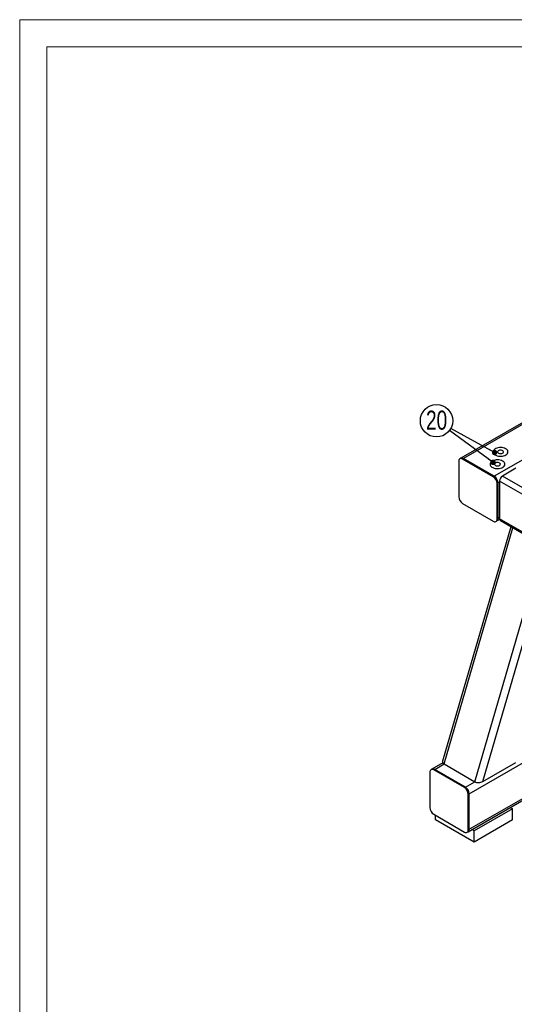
# Model space of a CAD drawing. Header units: millimetres. Extents: x 0 to 841, y 0 to 594.
# Tile 5 of 14: x 0 to 91, y 413 to 594. Entities that reach past the tile are written whole.
import ezdxf

# ---------------------------------------------------------------- set-up
doc = ezdxf.new("R2010")
doc.units = ezdxf.units.MM
doc.layers.add('NOTES', color=6, linetype='Continuous')
doc.layers.add('TRAIT-FORT', color=4, linetype='Continuous', lineweight=25)
doc.styles.add('SLDTEXTSTYLE0', font='TXT', dxfattribs={"width": 0.75})
doc.dimstyles.new('SLDDIMSTYLE5', dxfattribs={"dimtxt": 0.18, "dimasz": 1, "dimexe": 0, "dimexo": 0.0625, "dimgap": 0, "dimtad": 0, "dimtih": 1, "dimtoh": 1, "dimdec": 0, "dimrnd": 1e-09, "dimzin": 0, "dimdsep": 46, "dimtxsty": 'Standard', "dimblk1": 'DOT', "dimblk2": 'DOT', "dimsah": 1, "dimcen": 0.09, "dimadec": 0, "dimazin": 0, "dimtfac": 1, "dimtdec": 0, "dimtofl": 0, "dimtmove": 0, "dimatfit": 3, "dimldrblk": 'DOT', "dimfxl": 1, "dimfrac": 2, "dimtolj": 1, "dimtzin": 0, "dimarcsym": 0})

# ---------------------------------------------------------------- blocks, each defined once
blk = doc.blocks.new('SW_NOTE_28')
at = {"layer": 'NOTES', "color": 0}
blk.add_circle((-2.4, 1.77), 2.98, dxfattribs=at)
at = {"layer": 'NOTES', "color": 0, "insert": (-2.39, 3.63), "char_height": 3.5, "attachment_point": 2, "style": 'SLDTEXTSTYLE0'}
blk.add_mtext('20', dxfattribs=at)
blk = doc.blocks.new('_Dot')
at = {"color": 0, "linetype": 'ByBlock', "lineweight": -2}
blk.add_line((-0.5, 0), (-1, 0), dxfattribs=at)
at = {"color": 0, "linetype": 'ByBlock', "const_width": 0.5}
blk.add_lwpolyline([(-0.25, 0, 1), (0.25, 0, 1)], format="xyb", close=True, dxfattribs=at)

msp = doc.modelspace()

# ---------------------------------------------------------------- linework, layer by layer
at = {"lineweight": 18}
for p, q in [((841, 594), (0, 594)), ((0, 594), (0, 0)), ((5, 589), (5, 5)), ((836, 589), (5, 589))]:
    msp.add_line(p, q, dxfattribs=at)
at = {"layer": 'TRAIT-FORT', "lineweight": 25}
for p, q in [((203.31256, 583.850985), (81.159864, 513.333734)), ((203.81252, 583.801477), (81.659823, 513.284226)), ((209.469374, 580.535845), (87.316678, 510.018594)), ((80.77594, 512.773839), (80.77594, 506.241512)), ((81.159864, 513.333734), (80.983087, 513.231683)), ((81.483047, 513.182175), (81.659823, 513.284226)), ((87.139901, 509.916543), (81.483047, 513.182175)), ((87.316678, 510.018594), (81.659823, 513.284226)), ((91.294153, 511.498334), (88.819279, 510.069619)), ((87.139901, 509.916543), (87.316678, 510.018594)), ((88.288949, 508.946926), (88.023784, 508.793849)), ((88.288949, 509.151061), (88.288949, 502.210464)), ((234.013554, 425.026037), (88.288949, 509.151061)), ((234.660053, 425.877533), (88.819279, 510.069619)), ((87.847008, 508.691798), (88.023784, 508.793849)), ((87.847008, 502.159471), (87.847008, 508.691798)), ((88.023784, 502.261523), (88.023784, 508.793849)), ((81.483047, 505.016767), (87.139901, 501.751135)), ((87.63986, 501.701627), (87.816637, 501.803678)), ((87.816637, 501.803678), (88.301825, 502.083771)), ((87.847008, 502.159471), (88.023784, 502.261523)), ((88.288949, 502.414599), (88.023784, 502.261523)), ((233.687781, 418.273505), (88.288949, 502.210464)), ((88.44431, 501.86708), (233.687781, 418.019809)), ((90.369075, 500.755937), (77.811123, 457.614014)), ((78.073831, 457.118248), (90.717537, 500.554774)), ((83.730685, 453.852616), (96.374392, 497.289142)), ((85.200431, 453.884674), (97.624704, 496.567352)), ((82.720483, 451.63649), (100.398153, 461.841591)), ((77.849455, 457.326847), (75.856563, 456.176375)), ((76.356522, 456.126867), (78.073831, 457.118248)), ((78.073831, 457.118248), (83.730685, 453.852616)), ((85.200431, 453.884674), (91.301545, 457.406772)), ((75.472639, 455.616479), (75.472639, 449.084153)), ((75.856563, 456.176375), (75.679786, 456.074324)), ((76.356522, 456.126867), (76.179746, 456.024816)), ((81.8366, 452.759184), (76.179746, 456.024816)), ((82.013377, 452.861235), (76.356522, 456.126867)), ((82.513336, 444.646318), (100.461681, 455.007677)), ((82.720483, 445.104163), (100.398153, 455.309265)), ((82.013377, 452.861235), (81.8366, 452.759184)), ((82.013377, 452.861235), (83.730685, 453.852616)), ((82.720483, 451.63649), (82.543707, 451.534439)), ((82.543707, 445.002112), (82.543707, 451.534439)), ((82.720483, 445.104163), (82.720483, 451.63649)), ((90.261188, 449.119058), (90.675435, 448.879918)), ((76.179746, 447.859408), (81.8366, 444.593776)), ((76.533299, 446.838566), (76.533299, 447.655306)), ((90.675435, 448.879918), (83.604367, 444.797878)), ((90.675435, 446.838566), (90.675435, 448.879918)), ((83.604367, 442.756526), (76.533299, 446.838566)), ((90.675435, 446.838566), (83.604367, 442.756526)), ((82.336559, 444.544267), (82.513336, 444.646318)), ((82.720483, 445.104163), (82.543707, 445.002112)), ((83.604367, 444.797878), (83.19012, 445.037017)), ((83.604367, 442.756526), (83.604367, 444.797878))]:
    msp.add_line(p, q, dxfattribs=at)
at = {"layer": 'TRAIT-FORT', "lineweight": 25, "flags": 128}
for points in [[(89.440915, 513.950977), (89.598896, 514.060217), (89.72055, 514.183987), (89.801966, 514.318307), (89.840528, 514.458861), (89.834997, 514.601131), (89.78555, 514.740545), (89.693777, 514.872622), (89.562627, 514.993116), (89.396315, 515.098154), (89.200187, 515.184362), (88.980547, 515.248968), (88.744453, 515.289895), (88.499495, 515.305828), (88.253546, 515.296255), (88.014509, 515.261484), (87.790069, 515.202632), (87.587439, 515.121591), (87.413131, 515.020965), (87.272749, 514.90399), (87.170803, 514.774423), (87.110571, 514.63643), (87.093989, 514.494447), (87.121589, 514.353035), (87.192485, 514.216741), (87.304397, 514.089946), (87.453729, 513.976724), (87.635682, 513.880714), (87.844406, 513.805002), (88.073194, 513.752023), (88.314692, 513.723478), (88.561138, 513.720285), (88.804611, 513.742546), (89.037286, 513.789547), (89.251684, 513.859776), (89.440915, 513.950977)], [(89.440915, 513.950977), (89.598896, 514.060217), (89.72055, 514.183987), (89.801966, 514.318307), (89.840528, 514.458861), (89.834997, 514.601131), (89.78555, 514.740545), (89.693777, 514.872622), (89.562627, 514.993116), (89.396315, 515.098154), (89.200187, 515.184362), (88.980547, 515.248968), (88.744453, 515.289895), (88.499495, 515.305828), (88.253546, 515.296255), (88.014509, 515.261484), (87.790069, 515.202632), (87.587439, 515.121591), (87.413131, 515.020965), (87.272749, 514.90399), (87.170803, 514.774423), (87.110571, 514.63643), (87.093989, 514.494447), (87.121589, 514.353035), (87.192485, 514.216741), (87.304397, 514.089946), (87.453729, 513.976724), (87.635682, 513.880714), (87.844406, 513.805002), (88.073194, 513.752023), (88.314692, 513.723478), (88.561138, 513.720285), (88.804611, 513.742546), (89.037286, 513.789547), (89.251684, 513.859776), (89.440915, 513.950977)], [(88.844293, 514.295399), (88.938329, 514.368953), (88.990631, 514.455241), (88.996553, 514.546595), (88.955567, 514.634898), (88.871315, 514.712303), (88.751285, 514.771934), (88.606141, 514.808491), (88.448779, 514.818727), (88.293182, 514.801731), (88.153176, 514.759015), (88.0412, 514.694372), (87.967205, 514.613549), (87.937764, 514.523724), (87.955495, 514.432882), (88.018821, 514.349091), (88.122115, 514.279799), (88.2562, 514.231162), (88.409162, 514.207501), (88.567408, 514.21092), (88.716879, 514.241113), (88.844293, 514.295399)], [(88.879649, 511.682893), (89.03763, 511.792133), (89.159284, 511.915903), (89.2407, 512.050223), (89.279262, 512.190777), (89.273731, 512.333048), (89.224284, 512.472461), (89.132511, 512.604538), (89.001361, 512.725032), (88.835049, 512.830071), (88.638921, 512.916278), (88.419281, 512.980884), (88.183187, 513.021811), (87.938229, 513.037744), (87.692279, 513.028171), (87.453243, 512.9934), (87.228803, 512.934548), (87.026173, 512.853507), (86.851865, 512.752882), (86.711483, 512.635906), (86.609537, 512.506339), (86.549305, 512.368346), (86.532723, 512.226363), (86.560323, 512.084951), (86.631219, 511.948658), (86.743131, 511.821862), (86.892463, 511.70864), (87.074416, 511.61263), (87.28314, 511.536919), (87.511928, 511.483939), (87.753426, 511.455394), (87.999872, 511.452201), (88.243345, 511.474462), (88.47602, 511.521463), (88.690418, 511.591692), (88.879649, 511.682893)], [(88.879649, 511.682893), (89.03763, 511.792133), (89.159284, 511.915903), (89.2407, 512.050223), (89.279262, 512.190777), (89.273731, 512.333048), (89.224284, 512.472461), (89.132511, 512.604538), (89.001361, 512.725032), (88.835049, 512.830071), (88.638921, 512.916278), (88.419281, 512.980884), (88.183187, 513.021811), (87.938229, 513.037744), (87.692279, 513.028171), (87.453243, 512.9934), (87.228803, 512.934548), (87.026173, 512.853507), (86.851865, 512.752882), (86.711483, 512.635906), (86.609537, 512.506339), (86.549305, 512.368346), (86.532723, 512.226363), (86.560323, 512.084951), (86.631219, 511.948658), (86.743131, 511.821862), (86.892463, 511.70864), (87.074416, 511.61263), (87.28314, 511.536919), (87.511928, 511.483939), (87.753426, 511.455394), (87.999872, 511.452201), (88.243345, 511.474462), (88.47602, 511.521463), (88.690418, 511.591692), (88.879649, 511.682893)], [(88.283027, 512.027315), (88.377063, 512.10087), (88.429365, 512.187157), (88.435286, 512.278511), (88.394301, 512.366814), (88.310049, 512.44422), (88.190019, 512.50385), (88.044875, 512.540407), (87.887513, 512.550643), (87.731916, 512.533647), (87.59191, 512.490931), (87.479934, 512.426289), (87.405939, 512.345465), (87.376498, 512.255641), (87.394229, 512.164798), (87.457555, 512.081008), (87.560849, 512.011716), (87.694934, 511.963078), (87.847896, 511.939418), (88.006142, 511.942836), (88.155613, 511.973029), (88.283027, 512.027315)]]:
    msp.add_lwpolyline(points, dxfattribs=at)
at = {"layer": 'TRAIT-FORT', "lineweight": 25}
for centre, radius, start, end in [((81.207014, 512.843766), 0.436709, 50.79671476, 189.21403699), ((81.366903, 512.875345), 0.502977, 54.38242252, 114.30711905), ((86.311792, 508.621937), 1.536805, 2.60547849, 57.39452166), ((86.488568, 508.723988), 1.536805, 2.60547849, 57.39452166), ((89.440361, 509.098665), 1.152604, 122.60547834, 177.39452151), ((82.311156, 506.311373), 1.536805, 182.60547849, 237.39452166), ((87.415933, 502.089544), 0.436709, 230.79671476, 9.21403699), ((87.533782, 502.207436), 0.492978, 305.01333287, 6.29884752), ((88.645714, 502.165041), 0.359644, 172.74417042, 235.94364919), ((75.903713, 455.686407), 0.436709, 50.79671476, 189.21403699), ((76.063602, 455.717986), 0.502977, 54.38242252, 114.30711905), ((81.008491, 451.464578), 1.536805, 2.60547849, 57.39452166), ((81.185267, 451.566629), 1.536805, 2.60547849, 57.39452166), ((77.007855, 449.154014), 1.536805, 182.60547849, 237.39452166), ((82.112632, 444.932185), 0.436709, 230.79671476, 9.21403699), ((82.230482, 445.050077), 0.492978, 305.01333287, 6.29884752)]:
    msp.add_arc(centre, radius, start, end, dxfattribs=at)
for centre, start_param, end_param in [((78.83647, 457.55851), 2.9361542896, 3.8518974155), ((84.493324, 454.292878), 3.8518974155, 5.4226937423)]:
    msp.add_ellipse(centre, major_axis=(1.039284, 0.067615), ratio=0.5740149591, start_param=start_param, end_param=end_param, dxfattribs=at)

# ---------------------------------------------------------------- block references
at = {"layer": 'NOTES'}
msp.add_blockref('SW_NOTE_28', (79.095115, 518.468448), dxfattribs=at)

# ---------------------------------------------------------------- leaders
for points in [[(87.089435, 512.584722), (79.095115, 518.468448)], [(87.380133, 514.392312), (79.309661, 518.805077)]]:
    msp.add_leader(points, dimstyle='SLDDIMSTYLE5', dxfattribs=at)

doc.saveas('drawing.dxf')
